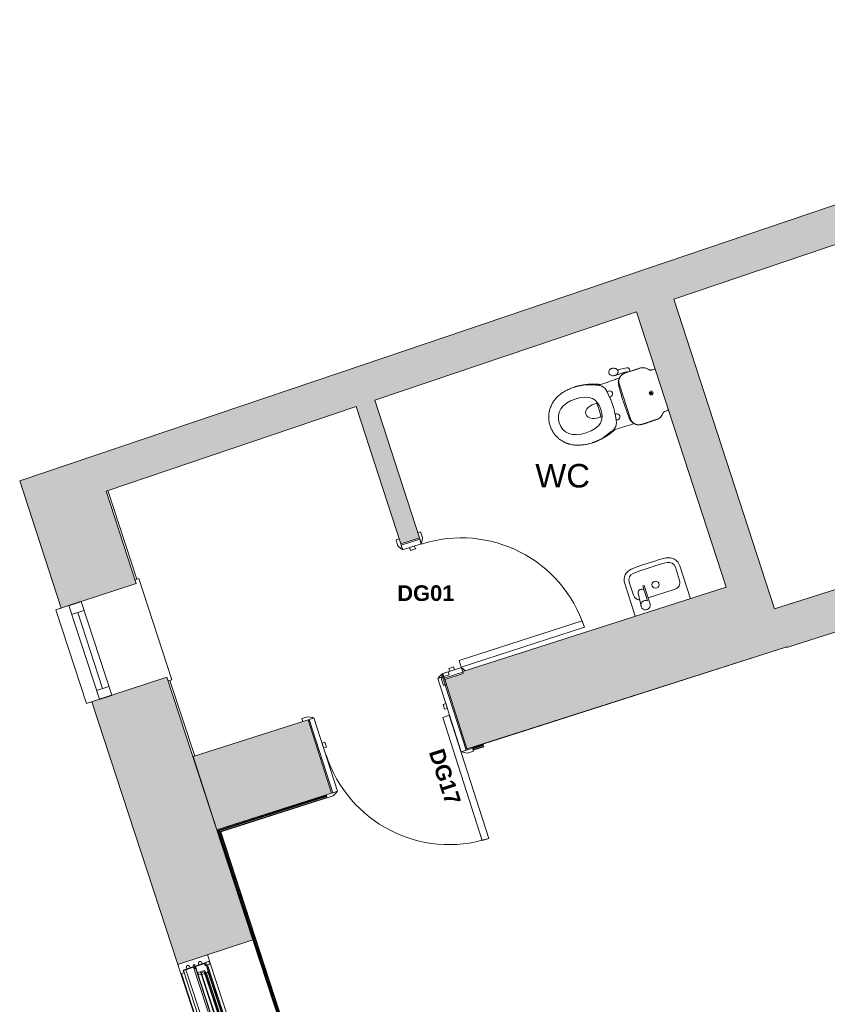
# Model space of a CAD drawing. Header units: millimetres. Extents: x -14859 to 92024, y -10653 to 24175.
# Tile 14 of 29: x -14859 to -9704, y 10398 to 16689. Entities that reach past the tile are written whole.
import ezdxf

# ---------------------------------------------------------------- set-up
doc = ezdxf.new("R2010")
doc.units = ezdxf.units.MM
doc.linetypes.add('Elevation Swings', pattern=[3, 2, -1])
for name, color, linetype, lineweight in [('A-AREA-IDEN', 2, 'Continuous', 9), ('A-DOOR', 31, 'Continuous', 9), ('A-DOOR-FRAM', 31, 'Continuous', 18), ('A-DOOR-IDEN', 31, 'Continuous', 9), ('A-FLOR', 192, 'Continuous', 9), ('A-GLAZ', 151, 'Continuous', 9), ('A-GLAZ-SILL', 1, 'Continuous', 9), ('A-WALL', 113, 'Continuous', 9), ('A-WALL-PATT', 111, 'Continuous', 18), ('I-WALL', 2, 'Continuous', 9), ('P-SANR-FIXT', 6, 'Continuous', 9)]:
    doc.layers.add(name, color=color, linetype=linetype, lineweight=lineweight)
doc.styles.add('Arial_1', font='arial.ttf', dxfattribs={"height": 150})
doc.styles.add('Arial_B', font='arialbd.ttf', dxfattribs={"height": 100})

# ---------------------------------------------------------------- blocks, each defined once
blk = doc.blocks.new('DKA_Door_Int_Sgl_RS_6VP_1 - 910 x 2110mm Sgl Swing-2179020-00_ Ground Intermediate Door Options')
at = {"layer": 'A-DOOR'}
for p, q in [((-490, 266), (-450, 266)), ((-490, 246), (-490, 266)), ((-450, 266), (-424, 252)), ((424, 252), (450, 266)), ((450, 266), (490, 266)), ((490, 266), (490, 246)), ((-420, 246), (-455, 246)), ((490, 246), (420, 246)), ((-490, -266), (-490, -246)), ((-455, -246), (-420, -246)), ((420, -246), (455, -246)), ((456.7, -246), (490, -246)), ((490, -246), (490, -266)), ((-450, -266), (-490, -266)), ((-424, -252), (-450, -266)), ((450, -266), (424, -252)), ((490, -266), (450, -266))]:
    blk.add_line(p, q, dxfattribs=at)
at = {"layer": 'A-DOOR', "lineweight": 18}
for p, q in [((369, -1), (413, -1)), ((369, -827), (369, -1)), ((413, -1), (413, -827)), ((413, -827), (369, -827))]:
    blk.add_line(p, q, dxfattribs=at)
at = {"layer": 'A-DOOR'}
for centre, radius, start, end in [((-428, 245), 8.06, 7.12502, 60.25512), ((428, 245), 8.06, 119.74488, 172.87498), ((413, -1), 826, 180, 270), ((-428, -245), 8.06, 299.74488, 352.87498), ((-428, -245), 8.06, 299.74488, 352.87498), ((428, -245), 8.06, 187.12502, 240.25512), ((428, -245), 8.06, 187.12502, 240.25512)]:
    blk.add_arc(centre, radius, start, end, dxfattribs=at)
at = {"layer": 'A-DOOR-FRAM'}
for p, q in [((-447, 246), (-415, 246)), ((-447, -246), (-447, 246)), ((-415, 246), (-415, -246)), ((415, 246), (447, 246)), ((415, -246), (415, 246)), ((447, 246), (447, -246)), ((-415, 77), (-396, 77)), ((-415, 45), (-415, 77)), ((-396, 77), (-396, 45)), ((396, 77), (415, 77)), ((396, 45), (396, 77)), ((415, 77), (415, 45)), ((-396, 45), (-415, 45)), ((415, 45), (396, 45)), ((-415, -246), (-447, -246)), ((447, -246), (415, -246))]:
    blk.add_line(p, q, dxfattribs=at)
blk = doc.blocks.new('DKA_Door_Int_Sgl_RS_6VP_1 - 910 x 2110mm Sgl Swing 3-2011149-00_ Ground Intermediate Door Options')
at = {"layer": 'A-DOOR', "lineweight": 18}
for p, q in [((369, 888.5), (369, 62.5)), ((413, 888.5), (369, 888.5)), ((413, 62.5), (413, 888.5)), ((369, 62.5), (413, 62.5))]:
    blk.add_line(p, q, dxfattribs=at)
at = {"layer": 'A-DOOR'}
for p, q in [((-450, 82.5), (-490, 82.5)), ((-490, 82.5), (-490, 62.5)), ((-424, 68.5), (-450, 82.5)), ((441.9, 78.1), (424, 68.5)), ((-455, 62.5), (-420, 62.5)), ((420, 62.5), (441.8, 62.5)), ((-490, -62.5), (-490, -82.5)), ((-420, -62.5), (-455, -62.5)), ((490, -62.5), (420, -62.5)), ((490, -82.5), (490, -62.5)), ((-490, -82.5), (-450, -82.5)), ((-450, -82.5), (-424, -68.5)), ((424, -68.5), (450, -82.5)), ((450, -82.5), (490, -82.5))]:
    blk.add_line(p, q, dxfattribs=at)
for centre, radius, start, end in [((413, 62.5), 826, 90, 180), ((-428, 61.5), 8.06, 7.12502, 60.25512), ((-428, 61.5), 8.06, 7.12502, 60.25512), ((428, 61.5), 8.06, 119.74488, 172.87498), ((428, 61.5), 8.06, 119.74488, 172.87498), ((-428, -61.5), 8.06, 299.74488, 352.87498), ((428, -61.5), 8.06, 187.12502, 240.25512)]:
    blk.add_arc(centre, radius, start, end, dxfattribs=at)
at = {"layer": 'A-DOOR-FRAM'}
for p, q in [((-415, 62.5), (-447, 62.5)), ((-447, 62.5), (-447, -62.5)), ((-415, -62.5), (-415, 62.5)), ((-396, 16.5), (-415, 16.5)), ((-415, 16.5), (-415, -15.5)), ((-396, -15.5), (-396, 16.5)), ((415, 16.5), (396, 16.5)), ((396, 16.5), (396, -15.5)), ((415, 62.5), (415, -62.5)), ((441.8, 62.5), (415, 62.5)), ((415, -15.5), (415, 16.5)), ((447, -62.5), (447, 62.5)), ((-447, -62.5), (-415, -62.5)), ((-415, -15.5), (-396, -15.5)), ((396, -15.5), (415, -15.5)), ((415, -62.5), (447, -62.5))]:
    blk.add_line(p, q, dxfattribs=at)
blk = doc.blocks.new('NBS_WestburyWindowsAndJoineryLtd_WoodWndwUnits_TimberSpringSashWindow_Cill - 1200 x 1710-5559207-00_ Ground Intermediate Door Options')
at = {"layer": 'A-GLAZ', "lineweight": 18}
for p, q in [((-600, 252), (-537, 252)), ((-537, 252), (-537, 232)), ((537, 252), (600, 252)), ((537, 232), (537, 252)), ((-555, 206.5), (-565.9, 205.2)), ((-555, 232), (-555, 159.5)), ((-537, 232), (-555, 232)), ((555, 232), (537, 232)), ((555, 159.5), (555, 232)), ((555, 206.5), (565.9, 205.2)), ((-555, 184.5), (-565.9, 185.8)), ((-565.5, 159.5), (-565.5, 151.5)), ((-565.5, 159.5), (-555, 159.5)), ((-565.5, 151.5), (-555, 151.5)), ((-555, 159.5), (-544, 159.5)), ((-555, 151.5), (-555, 73)), ((-544, 151.5), (-555, 151.5)), ((-551, 149), (-551, 81)), ((-510, 149), (-551, 149)), ((-510, 147), (-510, 149)), ((-510, 147), (-510, 100)), ((-502.3, 147), (-510, 147)), ((-510, 130), (-503, 130)), ((-503, 126), (503, 126)), ((-489, 130), (-502.3, 147)), ((-2.5, 147), (-10.5, 134)), ((-10.5, 134), (-10.5, 130)), ((2.5, 147), (-2.5, 147)), ((10.5, 134), (2.5, 147)), ((10.5, 130), (10.5, 134)), ((502.3, 147), (489, 130)), ((510, 147), (502.3, 147)), ((510, 130), (503, 130)), ((551, 149), (510, 149)), ((510, 149), (510, 147)), ((510, 147), (510, 100)), ((544, 159.5), (555, 159.5)), ((555, 151.5), (544, 151.5)), ((551, 81), (551, 149)), ((555, 184.5), (565.9, 185.8)), ((565.5, 159.5), (555, 159.5)), ((555, 73), (555, 151.5)), ((565.5, 151.5), (555, 151.5)), ((565.5, 159.5), (565.5, 151.5)), ((-555, 125.4), (-565.9, 124.1)), ((-555, 103.4), (-565.9, 104.8)), ((-557, 73), (-557, 53)), ((-555, 73), (-557, 73)), ((-557, 73), (-555, 73)), ((-557, 60), (-557, 73)), ((-555, 79), (-539, 79)), ((-555, 73), (-555, 79)), ((-551, 89.5), (-539, 89.5)), ((-551, 81), (-497, 81)), ((-544, 81), (-544, 86.5)), ((-544, 86.5), (-539, 86.5)), ((-539, 89.5), (-539, 86.5)), ((-539, 79), (-539, 60)), ((-489, 100), (-510, 100)), ((-503, 106), (503, 106)), ((-499, 100), (-499, 102)), ((-497, 81), (-497, 84)), ((-489, 96), (-489, 102)), ((-10.5, 102), (-10.5, 96)), ((-2.5, 84), (-2.5, 81)), ((-2.5, 81), (2.5, 81)), ((2.5, 81), (2.5, 84)), ((10.5, 96), (10.5, 102)), ((489, 102), (489, 96)), ((489, 100), (510, 100)), ((497, 84), (497, 81)), ((497, 81), (551, 81)), ((499, 100), (499, 102)), ((539, 89.5), (539, 86.5)), ((551.1, 89.5), (539, 89.5)), ((544, 86.5), (539, 86.5)), ((539, 79), (555, 79)), ((539, 60), (539, 79)), ((544, 81), (544, 86.5)), ((555, 125.4), (565.9, 124.1)), ((555, 103.4), (565.9, 104.8)), ((555, 79), (555, 73)), ((557, 73), (555, 73)), ((555, 73), (557, 73)), ((557, 53), (557, 73)), ((557, 73), (557, 60)), ((-557, 53), (-600, 53)), ((-554, 60), (-557, 60)), ((557, 60), (554, 60)), ((600, 53), (557, 53))]:
    blk.add_line(p, q, dxfattribs=at)
at = {"layer": 'A-GLAZ'}
for p, q in [((-551, 213.3), (-551, 230)), ((-551, 230), (551, 230)), ((-551, 213.3), (-551, 162)), ((551, 213.3), (-551, 213.3)), ((-537, 249), (537, 249)), ((551, 213.3), (551, 230)), ((551, 162), (551, 213.3)), ((-551, 162), (551, 162)), ((-544, 151.5), (544, 151.5)), ((-510, 149), (510, 149)), ((-503, 130), (503, 130)), ((-503, 102), (-503, 130)), ((-503, 126), (-503, 106)), ((-491, 126), (-491, 106)), ((491, 106), (491, 126)), ((503, 130), (503, 102)), ((503, 106), (503, 126)), ((-551, 98), (-555, 98)), ((539, 79), (-539, 79)), ((-539, 73), (539, 73)), ((503, 102), (-503, 102)), ((-2.5, 84), (-497, 84)), ((-2.5, 81), (-497, 81)), ((-10.5, 96), (-489, 96)), ((497, 84), (2.5, 84)), ((497, 81), (2.5, 81)), ((489, 96), (10.5, 96)), ((555, 98), (551, 98)), ((-557, 53), (557, 53))]:
    blk.add_line(p, q, dxfattribs=at)
at = {"layer": 'A-GLAZ', "flags": 128}
for points in [[(-544, 159.5), (-543, 159.4), (-542.1, 159), (-541.4, 158.5), (-540.7, 157.8), (-540.3, 156.9), (-540, 156), (-540, 155), (-540.3, 154.1), (-540.7, 153.2), (-541.4, 152.5), (-542.1, 152), (-543, 151.6), (-544, 151.5)], [(544, 151.5), (543, 151.6), (542.1, 152), (541.4, 152.5), (540.7, 153.2), (540.3, 154.1), (540, 155), (540, 156), (540.3, 156.9), (540.7, 157.8), (541.4, 158.5), (542.1, 159), (543, 159.4), (544, 159.5)]]:
    blk.add_lwpolyline(points, dxfattribs=at)
at = {"layer": 'A-GLAZ', "lineweight": 18}
for centre, radius, start, end in [((-564.8, 195.5), 9.75, 96.89477, 263.10523), ((564.8, 195.5), 9.75, 276.89477, 83.10523), ((-544, 155.5), 4, 270, 90), ((544, 155.5), 4, 90, 270), ((-564.8, 114.4), 9.75, 96.89477, 263.10523), ((-500.3, 92), 8.67, 292.61986, 360), ((-487.3, 92), 4.33, 112.61986, 180), ((-12.2, 92), 4.34, 359.99686, 67.27682), ((0.8, 92), 8.67, 180.0126, 247.41393), ((-0.8, 92), 8.67, 292.62084, 0.00278), ((12.2, 92), 4.34, 112.65026, 179.97712), ((487.3, 92), 4.33, 0, 67.38014), ((500.3, 92), 8.67, 180, 247.38014), ((564.8, 114.4), 9.75, 276.89477, 83.10523), ((-546.5, 61.7), 7.69, 192.68038, 347.31962), ((546.5, 61.7), 7.69, 192.68038, 347.31962)]:
    blk.add_arc(centre, radius, start, end, dxfattribs=at)
at = {"layer": 'A-GLAZ'}
for centre, start, end in [((-546.5, 61.7), 192.68038, 243.34667), ((-546.5, 61.7), 248.91283, 347.31962), ((546.5, 61.7), 192.68038, 243.34667), ((546.5, 61.7), 248.91283, 291.08717), ((546.5, 61.7), 296.65333, 347.31962)]:
    blk.add_arc(centre, 7.69, start, end, dxfattribs=at)
for points, knots in [([(-497, 84), (-496.5, 84.2), (-495.7, 84.6), (-494.8, 85.3), (-494.4, 85.7), (-494, 86.1), (-493.7, 86.4), (-493.4, 86.8), (-493.1, 87.2), (-492.8, 87.7), (-492.6, 88.1), (-492.3, 88.6), (-492.1, 89.2), (-492, 89.7), (-491.8, 90.3), (-491.7, 91), (-491.7, 91.6), (-491.7, 92)], [0, 0, 0, 0, 0.2, 0.3, 0.35, 0.4, 0.45, 0.5, 0.55, 0.6, 0.65, 0.7, 0.75, 0.8, 0.85, 0.9, 1, 1, 1, 1]), ([(-2.5, 84), (-3, 84.2), (-3.8, 84.6), (-4.7, 85.3), (-5.1, 85.7), (-5.5, 86.1), (-5.8, 86.4), (-6.1, 86.8), (-6.4, 87.2), (-6.7, 87.7), (-6.9, 88.1), (-7.2, 88.6), (-7.4, 89.2), (-7.5, 89.7), (-7.7, 90.3), (-7.8, 91), (-7.8, 91.6), (-7.8, 92)], [0, 0, 0, 0, 0.2, 0.3, 0.35, 0.4, 0.45, 0.5, 0.55, 0.6, 0.65, 0.7, 0.75, 0.8, 0.85, 0.9, 1, 1, 1, 1]), ([(7.8, 92), (7.8, 91.6), (7.8, 91), (7.7, 90.3), (7.5, 89.7), (7.4, 89.2), (7.2, 88.6), (6.9, 88.1), (6.6, 87.6), (6.3, 87), (5.9, 86.5), (5.6, 86.1), (5.2, 85.8), (4.8, 85.4), (4.2, 85), (3.5, 84.5), (2.9, 84.2), (2.5, 84)], [0, 0, 0, 0, 0.1, 0.15, 0.2, 0.25, 0.3, 0.35, 0.4, 0.475, 0.55, 0.5875, 0.625, 0.7, 0.775, 0.85, 1, 1, 1, 1]), ([(497, 84), (496.5, 84.2), (495.7, 84.6), (494.7, 85.4), (494.1, 85.9), (493.7, 86.4), (493.4, 86.8), (493.1, 87.2), (492.8, 87.7), (492.6, 88.1), (492.3, 88.6), (492.1, 89.2), (492, 89.7), (491.8, 90.2), (491.7, 91), (491.7, 91.6), (491.7, 92)], [-1, -1, -1, -1, -0.8, -0.7, -0.6, -0.55, -0.5, -0.45, -0.4, -0.35, -0.3, -0.25, -0.2, -0.15, -0.1, 0, 0, 0, 0])]:
    blk.add_open_spline(points, degree=3, knots=knots, dxfattribs=at)
blk = doc.blocks.new('WC - DKA - Close Coupled - 75cm proj - WC- DKA - Disabled-V4-00_ Ground Intermediate Door Options')
at = {"layer": 'P-SANR-FIXT'}
for p, q in [((-139, 0), (-139, -33)), ((139, -33), (139, 0)), ((-139, -33), (-157.8, -51.8)), ((-143.9, -37), (-154, -47.1)), ((-143, -35.9), (-143.9, -37)), ((-139, -6), (-139, -25)), ((-139, -25), (-139, -26.5)), ((139, -25), (139, -6)), ((139, -26.4), (139, -25)), ((157.8, -51.8), (139, -33)), ((143.9, -37), (142.9, -35.9)), ((154, -47.1), (143.9, -37)), ((-172.5, -87.2), (-172.5, -192.8)), ((-172.5, -91.5), (-172.5, -156.9)), ((-0.9, -70.5), (-1.7, -72)), ((-1.7, -72), (-0.9, -73.5)), ((0.9, -70.5), (-0.9, -70.5)), ((-0.9, -73.5), (0.9, -73.5)), ((1.7, -72), (0.9, -70.5)), ((0.9, -73.5), (1.7, -72)), ((172.5, -192.8), (172.5, -87.2)), ((-200.9, -170.2), (-207.6, -231.9)), ((-172.5, -156.9), (-185.9, -156.9)), ((-177.1, -172.9), (-176.9, -187)), ((-223.4, -248), (-225.3, -253.4)), ((-220.7, -243), (-223.4, -248)), ((-217.5, -238.8), (-220.7, -243)), ((-213.8, -235.4), (-217.5, -238.8)), ((-209.9, -232.9), (-213.8, -235.4)), ((-207.6, -231.9), (-209.9, -232.9)), ((-184.3, -237), (-182.2, -239.7)), ((-182.2, -239.7), (-181.6, -240.7)), ((-181.6, -240.7), (-180.1, -243.5)), ((-180.1, -243.5), (-179.6, -244.9)), ((-179.6, -244.9), (-179.1, -246.1)), ((-179.1, -246.1), (-178.4, -248.7)), ((-178.4, -248.8), (-178, -250.9)), ((-177.9, -252.2), (-178, -250.9)), ((-177.6, -256.6), (-177.4, -197.4)), ((-177.4, -197.9), (-177.6, -256.6)), ((-173, -192.3), (-174.9, -191.3)), ((-153.2, -235.3), (-153, -246.1)), ((-153, -246.1), (-152.7, -258.6)), ((-117.5, -247.8), (117.5, -247.8)), ((152.8, -258.5), (153, -246.1)), ((153, -246.1), (153.2, -235.3)), ((-226.3, -258.5), (-226.6, -263.8)), ((-226.6, -263.8), (-226.4, -267.6)), ((-226.4, -267.6), (-225.7, -271.3)), ((-225.3, -253.4), (-226.3, -258.5)), ((-225.7, -271.3), (-224.3, -275.6)), ((-224.3, -275.6), (-222.3, -279.7)), ((-222.3, -279.7), (-219.6, -283.1)), ((-219.6, -283.1), (-216.5, -285.8)), ((-216.5, -285.8), (-213.1, -287.8)), ((-213.1, -287.8), (-209.9, -288.9)), ((-209.9, -288.9), (-206.5, -289.5)), ((-206.5, -289.5), (-202.5, -289.5)), ((-202.5, -289.5), (-198.4, -288.6)), ((-198.4, -288.6), (-194.3, -286.9)), ((-194.3, -286.9), (-190.4, -284.4)), ((-190.4, -284.4), (-186.8, -281)), ((-186.8, -281), (-183.5, -276.8)), ((-183.5, -276.8), (-180.8, -271.8)), ((-180.8, -271.8), (-178.9, -266.4)), ((-178.9, -266.4), (-177.9, -261.3)), ((-177.9, -261.3), (-177.6, -256.6)), ((-177.8, -252.8), (-177.7, -253.8)), ((-152.7, -258.6), (-152.7, -261.5)), ((-152.7, -261.5), (-152.1, -290.7)), ((-152.1, -290.7), (-151.5, -319.6)), ((151.5, -319.6), (152.1, -290.7)), ((152.1, -290.7), (152.7, -261)), ((152.7, -261), (152.8, -258.5)), ((-151.5, -319.6), (-151, -346.4)), ((-151, -346.4), (-151.2, -363.5)), ((-56.8, -332.4), (-93.7, -337.2)), ((-56.3, -327.8), (-56.8, -332.4)), ((-56.3, -327.8), (-56.8, -332.4)), ((58.1, -327.8), (58.6, -332.4)), ((58.1, -327.8), (58.6, -332.4)), ((58.6, -332.4), (95.5, -337.2)), ((151, -346.4), (151.5, -319.6)), ((151.2, -363.5), (151, -346.4)), ((-156.6, -390.4), (-181, -461.2)), ((-38.2, -421.5), (0.6, -421.5)), ((0.6, -421.5), (39.5, -421.5)), ((156.6, -390.4), (181, -461.2))]:
    blk.add_line(p, q, dxfattribs=at)
for radius in [12.5, 5.25]:
    blk.add_circle((0, -72), radius, dxfattribs=at)
for centre, radius, start, end in [((-122.5, -87.2), 50, 135, 180), ((122.5, -87.2), 50, 360, 45), ((-117.5, -192.8), 55, 180, 270), ((117.5, -192.8), 55, 270, 0)]:
    blk.add_arc(centre, radius, start, end, dxfattribs=at)
for points in [[(-154, -47.1), (-157, -50), (-162.2, -56.3), (-168, -67.3), (-171.6, -79.2), (-172.5, -87.3), (-172.5, -91.5)], [(-139, -26.5), (-139.1, -27.6), (-139.6, -29.9), (-140.9, -33.1), (-142.2, -35), (-143, -35.9)], [(142.9, -35.9), (142.2, -35), (140.9, -33.1), (139.6, -29.8), (139.1, -27.6), (139, -26.4)], [(172.5, -91.5), (172.5, -87.3), (171.6, -79.2), (168, -67.3), (162.2, -56.3), (157, -50), (154, -47.1)], [(-185.9, -156.9), (-187.1, -156.9), (-189.5, -157.2), (-193, -158.5), (-196, -160.6), (-198.5, -163.3), (-200.2, -166.6), (-200.7, -168.9), (-200.9, -170.2)], [(0.9, -329.5), (-60.4, -329.5), (-72.2, -335.8), (-97.2, -337.9)], [(0.9, -329.5), (-60.4, -329.5), (-72.2, -335.8), (-97.2, -337.9)], [(-93.7, -337.2), (-95.1, -334.3), (-95.9, -331.1), (-95.9, -327.8)], [(-93.7, -337.2), (-95.1, -334.3), (-95.9, -331.1), (-95.9, -327.8)], [(95.5, -337.2), (96.9, -334.3), (97.7, -331.1), (97.7, -327.8)], [(95.5, -337.2), (96.9, -334.3), (97.7, -331.1), (97.7, -327.8)], [(0.6, -510.4), (-11.4, -510.4), (-29.7, -501), (-37.1, -480.7)], [(0.9, -688.8), (-68.4, -688.8), (-112.3, -637.6), (-112.8, -545.7)], [(0.9, -688.8), (-68.4, -688.8), (-112.3, -637.6), (-112.8, -545.7)]]:
    blk.add_open_spline(points, degree=3, dxfattribs=at)
for points, knots in [([(-133, 0), (-133.9, 0), (-135.2, -0.3), (-136.7, -1.3), (-137.9, -2.4), (-138.7, -4), (-139, -5.3), (-139, -6)], [0, 0, 0, 0, 0.285714, 0.428571, 0.571429, 0.785714, 1, 1, 1, 1]), ([(139, -6), (139, -5.1), (138.7, -3.8), (137.7, -2.2), (136.6, -1.1), (135, -0.2), (133.7, 0), (133, 0)], [0, 0, 0, 0, 0.285714, 0.428571, 0.571429, 0.785714, 1, 1, 1, 1]), ([(-172.5, -91.5), (-172.5, -95), (-172.5, -100.8), (-172.5, -109.1), (-172.6, -116.5), (-172.6, -124.4), (-172.6, -132.8), (-172.6, -141.5), (-172.6, -153.4), (-172.9, -168.2), (-173, -182.7), (-172.4, -193.9), (-171.4, -201.8), (-169.7, -209.2), (-166.3, -218), (-161.5, -226), (-155.7, -232.8), (-149.5, -239), (-140.9, -245.4), (-129.2, -250.9), (-116.5, -253.6), (-105.7, -254.6), (-96.9, -255.1), (-88.2, -255.6), (-77.4, -256.1), (-64.5, -256.7), (-47.3, -257.3), (-25.8, -257.9), (-8.6, -258.1), (0, -258.1)], [0, 0, 0, 0, 10.607801, 17.46772, 24.850259, 32.79206, 41.229193, 49.996482, 58.930177, 76.882028, 94.299981, 102.585634, 110.504123, 118.040822, 125.237925, 138.951221, 145.608842, 152.163005, 165.020564, 177.739803, 190.605156, 203.724388, 210.312234, 216.868246, 229.887622, 242.813224, 255.680942, 281.386805, 307.295656, 307.295656, 307.295656, 307.295656]), ([(0, -258.1), (8.6, -258.1), (25.8, -257.9), (47.3, -257.3), (64.5, -256.7), (77.4, -256.1), (88.2, -255.6), (96.9, -255.1), (105.7, -254.6), (116.5, -253.6), (129.2, -250.9), (140.9, -245.4), (149.5, -239), (155.7, -232.8), (161.5, -226), (166.3, -218), (169.7, -209.2), (171.4, -201.8), (172.4, -193.9), (173, -182.7), (172.9, -168.2), (172.6, -153.4), (172.6, -141.5), (172.6, -132.8), (172.6, -124.4), (172.6, -116.5), (172.5, -109.1), (172.5, -100.8), (172.5, -95), (172.5, -91.5)], [0, 0, 0, 0, 25.908851, 51.614714, 64.482432, 77.408034, 90.427409, 96.983422, 103.571267, 116.6905, 129.555852, 142.275092, 155.132651, 161.686814, 168.344435, 182.057731, 189.254834, 196.791532, 204.710022, 212.995675, 230.413628, 248.365479, 257.299174, 266.066462, 274.503596, 282.445396, 289.827936, 296.687855, 307.295122, 307.295122, 307.295122, 307.295122]), ([(153.2, -235.3), (155.4, -233), (158.3, -229.8), (161.5, -225.6), (163.5, -222.5), (164.9, -220.1), (165.9, -218.3), (166.6, -216.9), (167.2, -215.4), (168, -213.5), (168.7, -211.6), (169.3, -209.8), (169.9, -208), (170.4, -205.8), (171, -203.3), (171.6, -200.1), (172.1, -196), (172.6, -190.7), (172.9, -184.8), (173, -178.5), (172.9, -172), (172.8, -165.4), (172.7, -158.8), (172.6, -152.5), (172.6, -146.4), (172.6, -140.8), (172.6, -135.5), (172.6, -130.2), (172.6, -124.5), (172.6, -118.8), (172.5, -113.2), (172.5, -107.1), (172.5, -100.3), (172.5, -94.6), (172.5, -91.5)], [0, 0, 0, 0, 0.041667, 0.0625, 0.083333, 0.104167, 0.114583, 0.125, 0.135417, 0.145833, 0.166667, 0.177083, 0.1875, 0.208333, 0.229167, 0.25, 0.291667, 0.333333, 0.375, 0.416667, 0.458333, 0.5, 0.541667, 0.583333, 0.625, 0.666667, 0.708333, 0.75, 0.791667, 0.833333, 0.875, 0.916667, 0.958333, 1, 1, 1, 1]), ([(-174.9, -191.3), (-175.4, -191), (-176.1, -190.2), (-176.7, -189), (-176.9, -188.2), (-176.9, -187.9)], [0, 0, 0, 0, 1.526321, 3.047924, 3.930849, 3.930849, 3.930849, 3.930849]), ([(-206.1, -231.2), (-205.8, -231.1), (-204.7, -230.8), (-202.8, -230.3), (-200.1, -230.1), (-197.3, -230.2), (-195.3, -230.5), (-194.3, -230.8)], [0, 0, 0, 0, 0.865258, 3.365703, 5.986613, 8.800209, 11.936021, 11.936021, 11.936021, 11.936021]), ([(-194.3, -230.8), (-193.3, -231.1), (-191.4, -231.7), (-188.9, -233.1), (-186.7, -234.6), (-185.4, -235.8), (-184.8, -236.5), (-184.7, -236.5)], [0, 0, 0, 0, 3.098084, 5.901672, 8.50857, 10.992319, 11.281285, 11.281285, 11.281285, 11.281285]), ([(-177.4, -197.4), (-177.3, -196.6), (-176.9, -195.4), (-175.8, -194.2), (-174.4, -193.3), (-173.2, -193), (-172.4, -193)], [0, 0, 0, 0, 0.333333, 0.5, 0.666667, 1, 1, 1, 1]), ([(-172.4, -193), (-172.8, -193), (-173.7, -193.1), (-174.9, -193.6), (-176, -194.4), (-176.8, -195.4), (-177.2, -196.5), (-177.3, -197.2), (-177.4, -197.4)], [0, 0, 0, 0, 1.302878, 2.60481, 3.904223, 5.200384, 6.493224, 7.333941, 7.333941, 7.333941, 7.333941]), ([(-172.4, -193), (-172.2, -194.4), (-171.9, -197), (-171.5, -200.2), (-171, -202.9), (-170.6, -205), (-170.1, -206.9), (-169.2, -210.2), (-167.7, -214.6), (-165.1, -220.1), (-162.3, -224.4), (-159.6, -228.1), (-156.9, -231.4), (-154.7, -233.8), (-153.2, -235.3)], [0, 0, 0, 0, 0.041667, 0.083333, 0.125, 0.166667, 0.208333, 0.25, 0.416667, 0.583333, 0.75, 0.8125, 0.875, 1, 1, 1, 1]), ([(-95.9, -327.8), (-95.9, -327.8), (-95.9, -316.5), (-87, -307.3), (-76.1, -307.3)], [0.25, 0.25, 0.25, 0.25, 0.25, 0.5, 0.5, 0.5, 0.5]), ([(-95.9, -327.8), (-95.9, -327.8), (-95.9, -316.5), (-87, -307.3), (-76.1, -307.3)], [0.2, 0.2, 0.2, 0.2, 0.2, 0.4, 0.4, 0.4, 0.4]), ([(-76.1, -307.3), (-76.1, -307.3), (-65.2, -307.3), (-56.3, -316.5), (-56.3, -327.8)], [0.5, 0.5, 0.5, 0.5, 0.5, 0.75, 0.75, 0.75, 0.75]), ([(-76.1, -307.3), (-76.1, -307.3), (-65.2, -307.3), (-56.3, -316.5), (-56.3, -327.8)], [0.4, 0.4, 0.4, 0.4, 0.4, 0.6, 0.6, 0.6, 0.6]), ([(77.9, -307.3), (77.9, -307.3), (67, -307.3), (58.1, -316.5), (58.1, -327.8)], [0.5, 0.5, 0.5, 0.5, 0.5, 0.75, 0.75, 0.75, 0.75]), ([(77.9, -307.3), (77.9, -307.3), (67, -307.3), (58.1, -316.5), (58.1, -327.8)], [0.4, 0.4, 0.4, 0.4, 0.4, 0.6, 0.6, 0.6, 0.6]), ([(97.7, -327.8), (97.7, -327.8), (97.7, -316.5), (88.8, -307.3), (77.9, -307.3)], [0.25, 0.25, 0.25, 0.25, 0.25, 0.5, 0.5, 0.5, 0.5]), ([(97.7, -327.8), (97.7, -327.8), (97.7, -316.5), (88.8, -307.3), (77.9, -307.3)], [0.2, 0.2, 0.2, 0.2, 0.2, 0.4, 0.4, 0.4, 0.4]), ([(-151.2, -363.5), (-151.7, -364.7), (-152.5, -366.2), (-153.3, -367.9), (-153.9, -369.1), (-154.3, -370), (-154.6, -370.8), (-154.9, -371.4), (-155.2, -372.1), (-155.5, -372.9), (-155.9, -373.9), (-156.4, -375.1), (-157.1, -376.7), (-157.8, -378.2), (-158.4, -379.8), (-159.1, -381.5), (-159.7, -383.2), (-160.3, -384.9), (-161, -386.5), (-161.6, -388.2), (-162.3, -389.7), (-162.9, -391.3), (-163.4, -392.8), (-163.9, -394.3), (-164.4, -395.8), (-164.9, -397.3), (-165.5, -398.9), (-166.2, -401), (-166.9, -403.3), (-167.6, -405.5), (-168.2, -407.1), (-168.7, -408.7), (-169.3, -410.3), (-169.7, -411.9), (-170.1, -413.5), (-170.6, -415.1), (-171, -416.7), (-171.4, -418.3), (-172, -420.4), (-172.5, -422.4), (-173, -424.4), (-173.5, -426), (-173.9, -427.5), (-174.4, -429.2), (-174.8, -430.8), (-175.2, -432.5), (-175.5, -434.2), (-176, -436.6), (-176.7, -439.5), (-177.5, -443.1), (-178.2, -446.7), (-178.8, -450.1), (-179.5, -453.4), (-180.1, -456.4), (-180.7, -459.3), (-181.2, -462.3), (-181.6, -465.6), (-182.1, -468.7), (-182.4, -471.1), (-182.6, -472.9), (-182.8, -474.7), (-182.9, -476.4), (-183.2, -478.1), (-183.5, -479.7), (-183.7, -481.3), (-183.8, -482.8), (-184, -484.4), (-184.2, -486), (-184.4, -487.7), (-184.6, -489.5), (-184.8, -491.2), (-185.1, -492.8), (-185.3, -494.3), (-185.5, -496.4), (-185.8, -499.4), (-186.2, -502.7), (-186.4, -506), (-186.6, -509.7), (-186.7, -513.2), (-186.8, -516.3), (-186.9, -519.3), (-187, -521.6), (-187.1, -524.1), (-187.1, -526.4), (-187.1, -528.1)], [0, 0, 0, 0, 0.010204, 0.015306, 0.020408, 0.02551, 0.030612, 0.035714, 0.040816, 0.045918, 0.05102, 0.061224, 0.071429, 0.081633, 0.091837, 0.102041, 0.112245, 0.122449, 0.132653, 0.142857, 0.153061, 0.163265, 0.173469, 0.183673, 0.193878, 0.204082, 0.214286, 0.22449, 0.244898, 0.255102, 0.265306, 0.27551, 0.285714, 0.295918, 0.306122, 0.316327, 0.326531, 0.336735, 0.346939, 0.367347, 0.377551, 0.387755, 0.397959, 0.408163, 0.418367, 0.428571, 0.438776, 0.44898, 0.469388, 0.489796, 0.510204, 0.530612, 0.55102, 0.571429, 0.591837, 0.612245, 0.632653, 0.653061, 0.663265, 0.673469, 0.683673, 0.693878, 0.704082, 0.714286, 0.72449, 0.734694, 0.744898, 0.755102, 0.765306, 0.77551, 0.785714, 0.795918, 0.806122, 0.816327, 0.836735, 0.857143, 0.877551, 0.897959, 0.918367, 0.938776, 0.959184, 0.969388, 0.979592, 1, 1, 1, 1]), ([(-141.2, -361.7), (-141.2, -361.7), (-147.3, -370.6), (-152.4, -380.3), (-156.6, -390.4)], [0.16666667, 0.16666667, 0.16666667, 0.16666667, 0.16666668, 0.25, 0.25, 0.25, 0.25]), ([(-141.2, -361.7), (-141.2, -361.7), (-147.3, -370.6), (-152.4, -380.3), (-156.6, -390.4)], [0.16666667, 0.16666667, 0.16666667, 0.16666667, 0.16666668, 0.25, 0.25, 0.25, 0.25]), ([(-97.2, -337.9), (-97.2, -337.9), (-113.5, -339.3), (-133.4, -350.2), (-141.2, -361.7)], [0.08333333, 0.08333333, 0.08333333, 0.08333333, 0.08333334, 0.16666667, 0.16666667, 0.16666667, 0.16666667]), ([(-97.2, -337.9), (-97.2, -337.9), (-113.5, -339.3), (-133.4, -350.2), (-141.2, -361.7)], [0.08333333, 0.08333333, 0.08333333, 0.08333333, 0.08333334, 0.16666667, 0.16666667, 0.16666667, 0.16666667]), ([(99, -337.9), (99, -337.9), (74, -335.8), (62.2, -329.5), (0.9, -329.5)], [0.91666667, 0.91666667, 0.91666667, 0.91666667, 0.91666668, 1, 1, 1, 1]), ([(99, -337.9), (99, -337.9), (74, -335.8), (62.2, -329.5), (0.9, -329.5)], [0.91666667, 0.91666667, 0.91666667, 0.91666667, 0.91666668, 1, 1, 1, 1]), ([(143, -361.7), (143, -361.7), (135.2, -350.2), (115.3, -339.3), (99, -337.9)], [0.83333333, 0.83333333, 0.83333333, 0.83333333, 0.83333334, 0.91666667, 0.91666667, 0.91666667, 0.91666667]), ([(143, -361.7), (143, -361.7), (135.2, -350.2), (115.3, -339.3), (99, -337.9)], [0.83333333, 0.83333333, 0.83333333, 0.83333333, 0.83333334, 0.91666667, 0.91666667, 0.91666667, 0.91666667]), ([(158.4, -390.4), (158.4, -390.4), (154.2, -380.3), (149.1, -370.6), (143, -361.7)], [0.75, 0.75, 0.75, 0.75, 0.75000001, 0.83333333, 0.83333333, 0.83333333, 0.83333333]), ([(158.4, -390.4), (158.4, -390.4), (154.2, -380.3), (149.1, -370.6), (143, -361.7)], [0.75, 0.75, 0.75, 0.75, 0.75000001, 0.83333333, 0.83333333, 0.83333333, 0.83333333]), ([(187.1, -528.1), (187.1, -526.4), (187.1, -524.1), (187, -521.6), (186.9, -519.3), (186.8, -516.3), (186.7, -513.2), (186.6, -509.7), (186.4, -506), (186.2, -502.7), (185.8, -499.4), (185.5, -496.4), (185.3, -494.3), (185.1, -492.8), (184.8, -491.2), (184.6, -489.5), (184.4, -487.7), (184.2, -486), (184, -484.4), (183.8, -482.8), (183.7, -481.3), (183.5, -479.7), (183.2, -478.1), (182.9, -476.4), (182.8, -474.7), (182.6, -472.9), (182.4, -471.1), (182.1, -468.7), (181.6, -465.6), (181.2, -462.3), (180.7, -459.3), (180.1, -456.4), (179.5, -453.4), (178.8, -450.1), (178.2, -446.7), (177.5, -443.1), (176.7, -439.5), (176, -436.6), (175.5, -434.2), (175.2, -432.5), (174.8, -430.8), (174.4, -429.2), (173.9, -427.5), (173.5, -426), (173, -424.4), (172.5, -422.4), (172, -420.4), (171.4, -418.3), (171, -416.7), (170.6, -415.1), (170.1, -413.5), (169.7, -411.9), (169.3, -410.3), (168.7, -408.7), (168.2, -407.1), (167.6, -405.5), (166.9, -403.3), (166.2, -401), (165.5, -398.9), (164.9, -397.3), (164.4, -395.8), (163.9, -394.3), (163.4, -392.8), (162.9, -391.3), (162.3, -389.7), (161.6, -388.2), (161, -386.5), (160.3, -384.9), (159.7, -383.2), (159.1, -381.5), (158.4, -379.8), (157.8, -378.2), (157.1, -376.7), (156.4, -375.1), (155.9, -373.9), (155.5, -372.9), (155.2, -372.1), (154.9, -371.4), (154.6, -370.8), (154.3, -370), (153.9, -369.1), (153.3, -367.9), (152.5, -366.2), (151.7, -364.7), (151.2, -363.5)], [0, 0, 0, 0, 0.020408, 0.030612, 0.040816, 0.061224, 0.081633, 0.102041, 0.122449, 0.142857, 0.163265, 0.183673, 0.193878, 0.204082, 0.214286, 0.22449, 0.234694, 0.244898, 0.255102, 0.265306, 0.27551, 0.285714, 0.295918, 0.306122, 0.316327, 0.326531, 0.336735, 0.346939, 0.367347, 0.387755, 0.408163, 0.428571, 0.44898, 0.469388, 0.489796, 0.510204, 0.530612, 0.55102, 0.561224, 0.571429, 0.581633, 0.591837, 0.602041, 0.612245, 0.622449, 0.632653, 0.653061, 0.663265, 0.673469, 0.683673, 0.693878, 0.704082, 0.714286, 0.72449, 0.734694, 0.744898, 0.755102, 0.77551, 0.785714, 0.795918, 0.806122, 0.816327, 0.826531, 0.836735, 0.846939, 0.857143, 0.867347, 0.877551, 0.887755, 0.897959, 0.908163, 0.918367, 0.928571, 0.938776, 0.94898, 0.954082, 0.959184, 0.964286, 0.969388, 0.97449, 0.979592, 0.984694, 0.989796, 1, 1, 1, 1]), ([(-112.8, -545.7), (-112.8, -545.7), (-113.4, -444.7), (-68.4, -409.7), (0.9, -409.7)], [0.25, 0.25, 0.25, 0.25, 0.25, 0.5, 0.5, 0.5, 0.5]), ([(-112.8, -545.7), (-112.8, -545.7), (-113.4, -444.7), (-68.4, -409.7), (0.9, -409.7)], [0.25, 0.25, 0.25, 0.25, 0.25, 0.5, 0.5, 0.5, 0.5]), ([(-45.1, -433), (-45.1, -433), (-44.5, -425.1), (-47.6, -421.5), (-38.2, -421.5)], [0.25, 0.25, 0.25, 0.25, 0.25, 0.375, 0.375, 0.375, 0.375]), ([(-37.1, -480.7), (-37.1, -480.7), (-44.6, -460.1), (-45.9, -445.3), (-45.1, -433)], [0.125, 0.125, 0.125, 0.125, 0.125, 0.25, 0.25, 0.25, 0.25]), ([(0.9, -409.7), (0.9, -409.7), (70.2, -409.7), (115.2, -444.7), (114.6, -545.7)], [0.5, 0.5, 0.5, 0.5, 0.5, 0.75, 0.75, 0.75, 0.75]), ([(0.9, -409.7), (0.9, -409.7), (70.2, -409.7), (115.2, -444.7), (114.6, -545.7)], [0.5, 0.5, 0.5, 0.5, 0.5, 0.75, 0.75, 0.75, 0.75]), ([(46.3, -433), (46.3, -433), (47.1, -445.3), (45.9, -460.1), (38.4, -480.7)], [0.75, 0.75, 0.75, 0.75, 0.75, 0.875, 0.875, 0.875, 0.875]), ([(39.5, -421.5), (39.5, -421.5), (48.9, -421.5), (45.8, -425.1), (46.3, -433)], [0.625, 0.625, 0.625, 0.625, 0.625, 0.75, 0.75, 0.75, 0.75]), ([(38.4, -480.7), (38.4, -480.7), (31, -501), (12.6, -510.4), (0.6, -510.4)], [0.875, 0.875, 0.875, 0.875, 0.875, 1, 1, 1, 1]), ([(-187.1, -528.1), (-187, -532.6), (-186.5, -541.8), (-185.7, -555.3), (-184.1, -568.7), (-182.5, -582.2), (-179.7, -595.5), (-176.8, -608.7), (-172.8, -621.7), (-168, -634.4), (-162.6, -646.8), (-156.3, -658.8), (-150.2, -668.3), (-145.2, -675.8), (-141.2, -681.3), (-136.9, -686.6), (-132.5, -691.7), (-127.7, -696.5), (-121.1, -702.7), (-112.6, -710.1), (-101.9, -718.5), (-92.4, -724.6), (-84.5, -729.1), (-78.5, -732.2), (-72.5, -735.3), (-64.2, -738.9), (-53.4, -742.3), (-40.4, -746.1), (-27, -748.5), (-13.5, -750.2), (-4.5, -750.5), (0, -750.5)], [0, 0, 0, 0, 0.041667, 0.083333, 0.125, 0.166667, 0.208333, 0.25, 0.291667, 0.333333, 0.375, 0.416667, 0.458333, 0.479167, 0.5, 0.520833, 0.541667, 0.5625, 0.583333, 0.625, 0.666667, 0.708333, 0.729167, 0.75, 0.770833, 0.791667, 0.833333, 0.875, 0.916667, 0.958333, 1, 1, 1, 1]), ([(0, -750.5), (4.5, -750.5), (13.5, -750.2), (27, -748.5), (40.4, -746), (51.2, -742.9), (59.9, -740.3), (66.3, -738), (72.5, -735.3), (78.5, -732.2), (84.5, -729.1), (92.4, -724.6), (101.9, -718.5), (112.6, -710.1), (121.1, -702.7), (127.7, -696.5), (132.5, -691.7), (136.9, -686.6), (141.2, -681.3), (145.2, -675.8), (150.2, -668.3), (156.3, -658.8), (162.6, -646.8), (168, -634.4), (172.8, -621.7), (176.8, -608.7), (179.7, -595.5), (182.5, -582.2), (184.1, -568.7), (185.7, -555.3), (186.5, -541.8), (187, -532.6), (187.1, -528.1)], [0, 0, 0, 0, 0.041667, 0.083333, 0.125, 0.166667, 0.1875, 0.208333, 0.229167, 0.25, 0.270833, 0.291667, 0.333333, 0.375, 0.416667, 0.4375, 0.458333, 0.479167, 0.5, 0.520833, 0.541667, 0.583333, 0.625, 0.666667, 0.708333, 0.75, 0.791667, 0.833333, 0.875, 0.916667, 0.958333, 1, 1, 1, 1]), ([(114.6, -545.7), (114.6, -545.7), (114.1, -637.6), (70.2, -688.8), (0.9, -688.8)], [0.75, 0.75, 0.75, 0.75, 0.75, 1, 1, 1, 1]), ([(114.6, -545.7), (114.6, -545.7), (114.1, -637.6), (70.2, -688.8), (0.9, -688.8)], [0.75, 0.75, 0.75, 0.75, 0.75, 1, 1, 1, 1])]:
    blk.add_open_spline(points, degree=3, knots=knots, dxfattribs=at)
blk = doc.blocks.new('Basin - DKA - Hand Rinse - Basin - DKA - Hand Rinse-V5-00_ Ground Intermediate Door Options')
at = {"layer": 'P-SANR-FIXT'}
for p, q in [((-184.8, -226.4), (-184.8, -6)), ((70.1, -50.8), (70.1, -176.6)), ((121.6, -141.7), (129.8, -56.6)), ((184.8, -6), (184.8, -226.4)), ((69.7, -93.3), (-109.8, -93.3)), ((80.1, -176.6), (80.1, -76.2)), ((-154.8, -138.3), (-154.8, -226.4)), ((70.1, -176.6), (80.1, -176.6)), ((154.8, -138.3), (154.8, -226.4)), ((48.1, -304.4), (-48.1, -304.4)), ((46.7, -274.5), (-41.9, -274.5))]:
    blk.add_line(p, q, dxfattribs=at)
blk.add_circle((0, -159), 22.5, dxfattribs=at)
for centre, radius, start, end in [((100, -53.7), 30, 228.54933, 174.44767), ((-109.8, -138.3), 45, 90, 180), ((109.8, -138.3), 45, 0, 68.91202), ((100, -137.5), 22, 205.48565, 348.89534), ((-109.9, -226.4), 74.9, 180, 264.7825), ((-109.9, -226.4), 44.9, 180, 264.7825), ((109.9, -226.4), 44.9, 275.2175, 360), ((109.9, -226.4), 74.9, 275.2175, 0), ((-41.9, 518.3), 822.8, 264.7825, 269.56457), ((-39.1, 548.2), 822.8, 264.7825, 270), ((39.1, 548.2), 822.8, 270.52363, 275.2175), ((41.9, 518.3), 822.8, 270.43543, 275.2175)]:
    blk.add_arc(centre, radius, start, end, dxfattribs=at)
blk = doc.blocks.new('Casement - 1Sgl - RAC - Horz Bars - Casement - 1Sgl - RAC - Horz Bars-2010865-00_ Ground Intermediate Door Options')
at = {"layer": 'A-GLAZ'}
for p, q in [((-315, 298), (-315, 127.5)), ((315, 298), (-315, 298)), ((315, 127.5), (315, 298)), ((315, 210.5), (-315, 210.5)), ((-255, 127.5), (-255, 210.5)), ((255, 127.5), (255, 210.5)), ((-315, 127.5), (315, 127.5)), ((-315, 127.5), (315, 127.5)), ((-255, 169), (255, 169)), ((-340, -243.5), (-340, -268.5)), ((340, -268.5), (340, -243.5)), ((-340, -268.5), (340, -268.5))]:
    blk.add_line(p, q, dxfattribs=at)
at = {"layer": 'A-GLAZ', "linetype": 'Elevation Swings'}
for p, q in [((-315, 210.5), (-315, 127.5)), ((315, 127.5), (315, 210.5))]:
    blk.add_line(p, q, dxfattribs=at)
at = {"layer": 'A-GLAZ-SILL', "lineweight": 18}
for p, q in [((-315, 298), (-315, 260.5)), ((315, 298), (-315, 298)), ((315, 298), (315, 260.5))]:
    blk.add_line(p, q, dxfattribs=at)
blk = doc.blocks.new('Basic Wall _ Int - Existing Skirting - ___-4139228-00_ Ground Intermediate Door Options')
at = {"layer": 'I-WALL'}
for p, q in [((-13599.2, 11511.9), (-13182.4, 10236.8)), ((-13594.1, 11509.3), (-13588.4, 11506.4)), ((-13178.6, 10238), (-13594.1, 11509.3)), ((-13588.4, 11506.4), (-13587.4, 11505.9)), ((-13588.4, 11506.4), (-13174.3, 10239.4)), ((-13587.4, 11505.9), (-13173.6, 10239.7)), ((-13579.5, 11501.8), (-13576.4, 11500.3)), ((-13029.7, 9819.8), (-13579.4, 11501.8)), ((-13576.4, 11500.3), (-13027.4, 9820.5)), ((-13034.5, 9818.2), (-13033.8, 9818.4))]:
    blk.add_line(p, q, dxfattribs=at)
at = {"layer": 'I-WALL', "flags": 128}
blk.add_lwpolyline([(-13587.4, 11505.9), (-13584.9, 11504.6), (-13582.7, 11503.5), (-13581, 11502.6), (-13579.9, 11502), (-13579.5, 11501.8), (-13579.4, 11501.8)], dxfattribs=at)
blk = doc.blocks.new('Basic Wall _ Int - Existing Skirting - ___-4139713-00_ Ground Intermediate Door Options')
at = {"layer": 'I-WALL'}
for p, q in [((-12903.6, 11734.4), (-13599.2, 11511.9)), ((-13594.1, 11509.3), (-12902.3, 11730.6)), ((-12900.9, 11726.3), (-13588.4, 11506.4)), ((-12900.7, 11725.6), (-13587.4, 11505.9)), ((-13579.4, 11501.8), (-12898.8, 11719.5)), ((-12898.1, 11717.3), (-13576.4, 11500.3)), ((-12903.6, 11734.4), (-12902.3, 11730.6)), ((-12902.3, 11730.6), (-12900.9, 11726.3)), ((-12901, 11726.3), (-12900.7, 11725.6)), ((-12898.8, 11719.5), (-12900.7, 11725.6)), ((-12898.8, 11719.5), (-12898.1, 11717.3)), ((-13588.4, 11506.4), (-13594.1, 11509.3)), ((-13587.4, 11505.9), (-13588.4, 11506.4)), ((-13576.4, 11500.3), (-13579.5, 11501.8))]:
    blk.add_line(p, q, dxfattribs=at)
at = {"layer": 'I-WALL', "flags": 128}
blk.add_lwpolyline([(-13579.4, 11501.8), (-13579.5, 11501.8), (-13579.9, 11502), (-13581, 11502.6), (-13582.7, 11503.5), (-13584.9, 11504.6), (-13587.4, 11505.9)], dxfattribs=at)
blk = doc.blocks.new('Basic Wall _ Int - Existing Skirting - ___-4139874-00_ Ground Intermediate Door Options')
at = {"layer": 'I-WALL'}
for p, q in [((-11902.6, 12060.9), (-11970.2, 12039.3)), ((-11969, 12035.4), (-11970.2, 12039.3)), ((-11969, 12035.4), (-11901.4, 12057.1)), ((-11968.7, 12034.5), (-11969, 12035.4)), ((-11900, 12052.8), (-11967.6, 12031.1)), ((-11899.8, 12052), (-11967.4, 12030.4)), ((-11965.5, 12024.4), (-11897.8, 12046)), ((-11897.1, 12043.7), (-11964.8, 12022.1)), ((-11902.6, 12060.9), (-11901.4, 12057.1)), ((-11901.4, 12057.1), (-11900, 12052.8)), ((-11900, 12052.8), (-11899.8, 12052)), ((-11897.8, 12046), (-11899.8, 12052)), ((-11897.8, 12046), (-11897.1, 12043.7))]:
    blk.add_line(p, q, dxfattribs=at)

msp = doc.modelspace()

# ---------------------------------------------------------------- hatches: boundary and pattern name
at = {"layer": 'A-WALL-PATT', "lineweight": 9}
for points in [[(-12593.1, 14257.1), (-6086.7, 16460.6), (-6156.8, 16689.2), (-12666.8, 14484.5)], [(-10349.2, 13062.8), (-10111.1, 13139), (-10684.3, 14903.6), (-10921.1, 14823.4), (-10370.2, 13127.4)], [(-14307.7, 13676.4), (-12593.1, 14257.1), (-12666.8, 14484.5), (-14382, 13903.6)], [(-12426.9, 13339.3), (-12308, 13377.8), (-12593.1, 14257.1), (-12711.5, 14217)], [(-9960.9, 12676.7), (-9228, 12911.2), (-9307.2, 13158.8), (-10041.2, 12924), (-9962.8, 12682.4)], [(-12002.3, 12030), (-9962.8, 12682.4), (-10111.1, 13139), (-12031.3, 12524.7), (-12027.3, 12512.2), (-12146, 12473.7), (-12129.8, 12423.2), (-12076.4, 12258.3)], [(-12870.5, 11746), (-12868.8, 11746.6), (-13018.7, 12215.2), (-13020.4, 12214.6)], [(-13849.8, 10653.2), (-13370.7, 10809.8), (-13677.4, 11747.9), (-14156.4, 11591.3), (-13853.3, 10663.8)]]:
    msp.add_hatch(color=8, dxfattribs=at).paths.add_polyline_path(points)
h = msp.add_hatch(color=8, dxfattribs=at)
h.paths.add_polyline_path([(-14156.4, 11591.3), (-13677.4, 11747.9), (-13919.2, 12487.7), (-14398.3, 12331.2), (-14205.1, 11740.3)])
h.paths.add_polyline_path([(-14594, 12930), (-14114.9, 13086.6), (-14382, 13903.6), (-14859.4, 13741.9), (-14607.5, 12971.3)])
h = msp.add_hatch(color=8, dxfattribs=at)
h.paths.add_polyline_path([(-13601.9, 11512.1), (-12870.5, 11746), (-13020.4, 12214.6), (-13751.8, 11980.7), (-13619.5, 11566.9)])
h.paths.add_polyline_path([(-12002.1, 12023.8), (-12000.5, 12024.3), (-12129.8, 12423.2), (-12077, 12258.1)])

# ---------------------------------------------------------------- linework, layer by layer
at = {"layer": 'A-FLOR'}
for p, q in [((-14296.8, 13680.1), (-14111.8, 13113.9)), ((-13900.5, 12467.5), (-13742.4, 11983.7))]:
    msp.add_line(p, q, dxfattribs=at)
at = {"layer": 'A-WALL', "color": 7, "lineweight": 18}
for p, q in [((-6156.8, 16689.2), (-12666.8, 14484.5)), ((-10684.3, 14903.6), (-8944.5, 15492.8)), ((-10041.2, 12924), (-10684.3, 14903.6)), ((-12593.1, 14257.1), (-10921.1, 14823.4)), ((-10921.1, 14823.4), (-10349.2, 13062.8)), ((-12666.8, 14484.5), (-14859.4, 13741.9)), ((-12308, 13377.8), (-12593.1, 14257.1)), ((-14307.7, 13676.4), (-12711.5, 14217)), ((-12711.5, 14217), (-12426.9, 13339.3)), ((-14859.4, 13741.9), (-14594, 12930)), ((-14114.9, 13086.6), (-14307.7, 13676.4)), ((-12426.9, 13339.3), (-12308, 13377.8)), ((-9269.1, 13171), (-10041.2, 12924)), ((-14467.6, 12971.3), (-14114.9, 13086.6)), ((-10349.2, 13062.8), (-12031.3, 12524.7)), ((-9960.9, 12676.7), (-9567.5, 12802.6)), ((-12002.3, 12030), (-9962.8, 12682.4)), ((-9962.8, 12682.4), (-9960.9, 12676.7)), ((-12031.3, 12524.7), (-12027.3, 12512.2)), ((-13919.2, 12487.7), (-14271.8, 12372.5)), ((-13370.7, 10809.8), (-13919.2, 12487.7)), ((-12027.3, 12512.2), (-12146, 12473.7)), ((-12146, 12473.7), (-12002.1, 12023.8)), ((-14398.3, 12331.2), (-13849.8, 10653.2)), ((-13018.7, 12215.2), (-13751.8, 11980.7)), ((-12868.8, 11746.6), (-13018.7, 12215.2)), ((-12000.5, 12024.3), (-12002.3, 12030)), ((-12002.1, 12023.8), (-12000.5, 12024.3)), ((-13751.8, 11980.7), (-13601.9, 11512.1)), ((-13601.9, 11512.1), (-12868.8, 11746.6)), ((-13849.8, 10653.2), (-13370.7, 10809.8))]:
    msp.add_line(p, q, dxfattribs=at)
at = {"layer": 'I-WALL'}
for p, q in [((-9962.5, 12681.5), (-11902.6, 12060.9)), ((-11970.5, 12040.2), (-11970.2, 12039.3)), ((-12903.9, 11735.4), (-12903.6, 11734.4)), ((-13370.7, 10809.8), (-13183.4, 10236.5)), ((-13662.4, 10079.9), (-13830.2, 10593.3))]:
    msp.add_line(p, q, dxfattribs=at)

# ---------------------------------------------------------------- block references
at = {"layer": 'A-DOOR'}
for name, p, rotation in [('DKA_Door_Int_Sgl_RS_6VP_1 - 910 x 2110mm Sgl Swing 3-2011149-00_ Ground Intermediate Door Options', (-12227.1, 12925.7), 287.966291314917), ('DKA_Door_Int_Sgl_RS_6VP_1 - 910 x 2110mm Sgl Swing-2179020-00_ Ground Intermediate Door Options', (-12510.4, 12119.5), 17.73818953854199)]:
    msp.add_blockref(name, p, dxfattribs=dict(at, rotation=rotation))
at = {"layer": 'A-GLAZ'}
for name, p, rotation in [('Casement - 1Sgl - RAC - Horz Bars - Casement - 1Sgl - RAC - Horz Bars-2010865-00_ Ground Intermediate Door Options', (-14248.6, 12711.5), 108.1004921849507), ('NBS_WestburyWindowsAndJoineryLtd_WoodWndwUnits_TimberSpringSashWindow_Cill - 1200 x 1710-5559207-00_ Ground Intermediate Door Options', (-13423.9, 10161.2), 108.100492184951)]:
    msp.add_blockref(name, p, dxfattribs=dict(at, rotation=rotation))
at = {"layer": 'I-WALL'}
for name in ['Basic Wall _ Int - Existing Skirting - ___-4139874-00_ Ground Intermediate Door Options', 'Basic Wall _ Int - Existing Skirting - ___-4139713-00_ Ground Intermediate Door Options', 'Basic Wall _ Int - Existing Skirting - ___-4139228-00_ Ground Intermediate Door Options']:
    msp.add_blockref(name, (0, 0), dxfattribs=at)
at = {"layer": 'P-SANR-FIXT'}
for name, p, rotation in [('WC - DKA - Close Coupled - 75cm proj - WC- DKA - Disabled-V4-00_ Ground Intermediate Door Options', (-10759.7, 14326.5), 287.9964820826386), ('Basin - DKA - Hand Rinse - Basin - DKA - Hand Rinse-V5-00_ Ground Intermediate Door Options', (-10751.8, 12927.7), 197.7381895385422)]:
    msp.add_blockref(name, p, dxfattribs=dict(at, rotation=rotation))

# ---------------------------------------------------------------- texts
at = {"layer": 'A-AREA-IDEN', "insert": (-11567.7, 13850.2), "char_height": 150, "width": 440.928, "attachment_point": 1, "style": 'Arial_1'}
msp.add_mtext('WC', dxfattribs=at)
at = {"layer": 'A-DOOR-IDEN', "insert": (-12449, 13075.1), "char_height": 100, "width": 448.945, "attachment_point": 1, "style": 'Arial_B'}
msp.add_mtext('DG01', dxfattribs=at)
at = {"layer": 'A-DOOR-IDEN', "insert": (-12153.3, 12041.1), "char_height": 100, "width": 448.945, "attachment_point": 1, "rotation": 288, "style": 'Arial_B'}
msp.add_mtext('DG17', dxfattribs=at)

doc.saveas('drawing.dxf')
